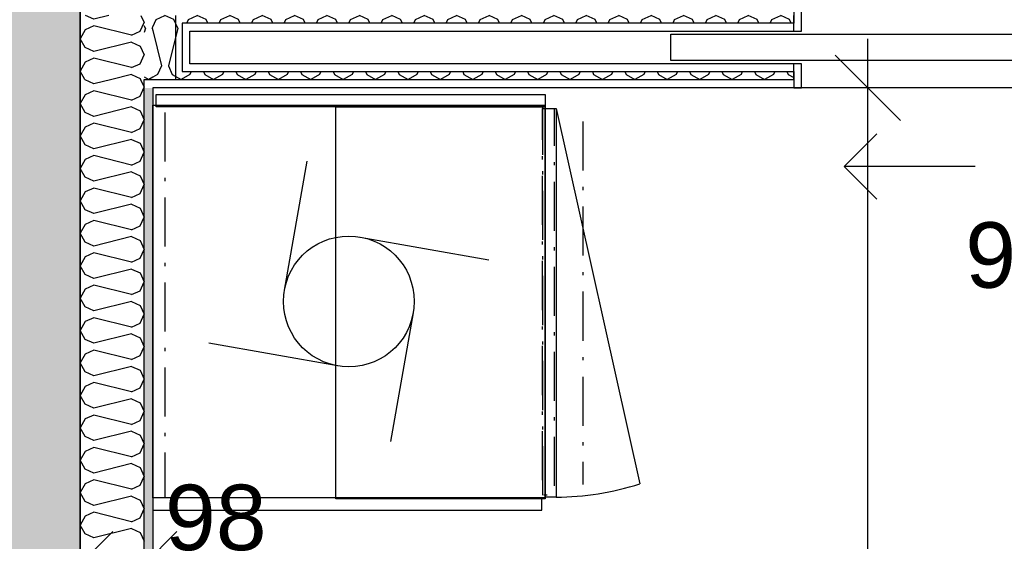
# Model space of a CAD drawing. Header units: millimetres. Extents: x -150 to 340931, y -1115 to 365939.
# Tile 117 of 253: x 286169 to 287675, y 353564 to 354361. Entities that reach past the tile are written whole.
import ezdxf
from ezdxf.enums import TextEntityAlignment as Align

# ---------------------------------------------------------------- set-up
doc = ezdxf.new("R2010")
doc.units = ezdxf.units.MM
doc.header["$LTSCALE"] = 0.5
doc.header["$MEASUREMENT"] = 0
doc.linetypes.add('Over snittplan', pattern=[260, 150, -50, 10, -50])
doc.linetypes.add('PLINE', pattern=[0])
for name, color, linetype in [('232- Ikke-bærende yttervegger (Skravur)(Nye konstruksjoner)', 7, 'Continuous'), ('232- Ikke-bærende yttervegger(Nye konstruksjoner)', 7, 'Continuous'), ('242- Ikke-bærende innervegger (Skravur)(Nye konstruksjoner)', 7, 'Continuous'), ('242- Ikke-bærende innervegger(Nye konstruksjoner)', 7, 'Continuous'), ('244- Vinduer_ dører_ foldevegger(Nye konstruksjoner)', 7, 'Continuous'), ('273- Kjøkkeninnredning(Nye konstruksjoner)', 7, 'Continuous'), ('842-M___1_50 Målsetting bygning(Nye konstruksjoner)', 7, 'Continuous'), ('852- Teknisk_symbolsk informasjon_ bygning(Nye konstruksjoner)', 7, 'Continuous'), ('862- M___Nettoareal(Nye konstruksjoner)', 7, 'Continuous'), ('862- M___Nettoareal(Polylinje)(Nye konstruksjoner)', 7, 'Continuous'), ('862- M___Nettoareal(Tekst)(Nye konstruksjoner)', 7, 'Continuous')]:
    doc.layers.add(name, color=color, linetype=linetype)
doc.layers.add('236- Innvendig kledning og overflate(Nye konstruksjoner)', color=7, linetype='Continuous', lineweight=0)
doc.styles.add('GENERATED_STYLE_1', font='txt')
doc.styles.add('GENERATED_STYLE_3', font='arial.ttf')
doc.dimstyles.new('GENERATED_STYLE__1', dxfattribs={"dimtxt": 100, "dimasz": 95, "dimexe": 0.18, "dimexo": 0.0625, "dimgap": 0, "dimtad": 1, "dimtih": 1, "dimtoh": 1, "dimdec": 0, "dimzin": 0, "dimdsep": 46, "dimtxsty": 'GENERATED_STYLE_3', "dimblk": 'ARROWHEAD_6', "dimblk1": 'ARROWHEAD_6', "dimblk2": 'ARROWHEAD_6', "dimcen": 0.09, "dimse1": 1, "dimse2": 1, "dimclrd": 256, "dimclre": 256, "dimclrt": 256, "dimadec": 1, "dimazin": 0, "dimtfac": 1, "dimtdec": 4, "dimtmove": 0, "dimatfit": 3, "dimfxl": 1, "dimtolj": 1, "dimtzin": 0, "dimarcsym": 0})
doc.dimstyles.new('GENERATED_STYLE__2', dxfattribs={"dimtxt": 100, "dimasz": 95, "dimexe": 0.18, "dimexo": 0.0625, "dimgap": 0, "dimtad": 1, "dimdec": 0, "dimzin": 0, "dimdsep": 46, "dimtxsty": 'GENERATED_STYLE_3', "dimblk": 'ARROWHEAD_6', "dimblk1": 'ARROWHEAD_6', "dimblk2": 'ARROWHEAD_6', "dimcen": 0.09, "dimse1": 1, "dimse2": 1, "dimclrd": 256, "dimclre": 256, "dimclrt": 256, "dimadec": 1, "dimazin": 0, "dimtfac": 1, "dimtdec": 4, "dimtmove": 0, "dimatfit": 3, "dimfxl": 1, "dimtolj": 1, "dimtzin": 0, "dimarcsym": 0})
doc.dimstyles.new('GENERATED_STYLE__4', dxfattribs={"dimtxt": 100, "dimasz": 95, "dimexe": 0.18, "dimexo": 0.0625, "dimgap": 0, "dimtad": 1, "dimdec": 0, "dimzin": 0, "dimdsep": 46, "dimtxsty": 'GENERATED_STYLE_3', "dimblk": 'ARROWHEAD_6', "dimblk1": 'ARROWHEAD_6', "dimblk2": 'ARROWHEAD_6', "dimcen": 0.09, "dimse1": 1, "dimse2": 1, "dimclrd": 256, "dimclre": 256, "dimclrt": 256, "dimadec": 1, "dimazin": 0, "dimtfac": 1, "dimtdec": 4, "dimtmove": 2, "dimatfit": 3, "dimfxl": 1, "dimtolj": 1, "dimtzin": 0, "dimarcsym": 0})
pattern_1 = [(0, (0, 0), (0, 43.30127), [0, -25]), (0, (12.5, 21.65), (0, 43.30127), [0, -25])]

# ---------------------------------------------------------------- blocks, each defined once
blk = doc.blocks.new('LEILIGHET 7__2', base_point=(292118.6, 348580.7))
at = {"layer": '862- M___Nettoareal(Polylinje)(Nye konstruksjoner)', "linetype": 'PLINE', "flags": 128}
blk.add_lwpolyline([(294391, 356380.7), (286261, 356380.7), (286261, 348080.7), (289576, 348080.7), (289576, 349780.7), (294391, 349780.7)], close=True, dxfattribs=at)
at = {"layer": '862- M___Nettoareal(Tekst)(Nye konstruksjoner)', "style": 'GENERATED_STYLE_1'}
for tag, p in [('DUMMY_861', (288348.8, 358188.6)), ('ROOM_NAME', (287614.6, 358138.8)), ('DUMMY_862', (287614.6, 358000.4))]:
    blk.add_attdef(tag, text='', height=100, dxfattribs=at).set_placement(p, align=Align.TOP_LEFT)
blk = doc.blocks.new('BAD__39', base_point=(287873.3, 353122.9))
at = {"layer": '862- M___Nettoareal(Polylinje)(Nye konstruksjoner)', "linetype": 'PLINE', "flags": 128}
blk.add_lwpolyline([(286372, 354256.6), (286372, 351276.6), (289576, 351276.6), (289576, 354256.6)], close=True, dxfattribs=at)
at = {"layer": '862- M___Nettoareal(Tekst)(Nye konstruksjoner)', "style": 'GENERATED_STYLE_1'}
for tag, p in [('DUMMY_861', (288070.6, 353311.1)), ('ROOM_NAME', (287676, 353259.6)), ('DUMMY_862', (287676, 353122.9))]:
    blk.add_attdef(tag, text='', height=100, dxfattribs=at).set_placement(p, align=Align.TOP_LEFT)
blk = doc.blocks.new('7.04.01 Top Cabinet with 1 door[236]', base_point=(286972, 354227.6))
at = {"layer": '273- Kjøkkeninnredning(Nye konstruksjoner)', "linetype": 'PLINE'}
blk.add_line((286989, 354225.2), (287117, 353651.5), dxfattribs=at)
at = {"layer": '273- Kjøkkeninnredning(Nye konstruksjoner)', "linetype": 'PLINE', "flags": 128}
for points in [[(286972, 354227.6), (286972, 353628.6), (286652, 353628.6), (286652, 354227.6)], [(286972, 354225.2), (286989, 354225.2), (286989, 353631.1), (286972, 353631.1)]]:
    blk.add_lwpolyline(points, close=True, dxfattribs=at)
at = {"layer": '273- Kjøkkeninnredning(Nye konstruksjoner)', "linetype": 'PLINE'}
blk.add_ellipse((286989, 354230.1), major_axis=(0, 599), ratio=0.825718, start_param=3.141593, end_param=3.403392, dxfattribs=at)
blk = doc.blocks.new('7.01.22 Cover Side[237]', base_point=(286967, 353611.2))
at = {"layer": '273- Kjøkkeninnredning(Nye konstruksjoner)', "linetype": 'PLINE'}
for p, q in [((286967, 353630.2), (286372, 353630.2)), ((286372, 353630.2), (286372, 353611.2)), ((286967, 353611.2), (286967, 353630.2)), ((286372, 353611.2), (286967, 353611.2))]:
    blk.add_line(p, q, dxfattribs=at)
blk = doc.blocks.new('7.01.22 Cover Side[238]', base_point=(286972, 354246.6))
at = {"layer": '273- Kjøkkeninnredning(Nye konstruksjoner)', "linetype": 'PLINE'}
for p, q in [((286377, 354227.6), (286377, 354246.6)), ((286377, 354246.6), (286972, 354246.6)), ((286972, 354246.6), (286972, 354227.6)), ((286972, 354227.6), (286377, 354227.6))]:
    blk.add_line(p, q, dxfattribs=at)
blk = doc.blocks.new('7.01.12 Low drawer[299]', base_point=(286968, 354229.2))
at = {"layer": '273- Kjøkkeninnredning(Nye konstruksjoner)', "linetype": 'Over snittplan'}
blk.add_line((287029.9, 354205.2), (287029.9, 353650.2), dxfattribs=at)
at = {"layer": '273- Kjøkkeninnredning(Nye konstruksjoner)', "linetype": 'Over snittplan', "flags": 128}
for points in [[(286968, 354229.2), (286968, 353630.2), (286391, 353630.2), (286391, 354229.2)], [(286968, 354225.3), (286986, 354225.3), (286986, 353634.2), (286968, 353634.2)]]:
    blk.add_lwpolyline(points, close=True, dxfattribs=at)
blk = doc.blocks.new('*D774')
at = {"layer": '842-M___1_50 Målsetting bygning(Nye konstruksjoner)', "linetype": 'PLINE'}
for p, q in [((276294.5, 363585.1), (276294.5, 363772.6)), ((335668.8, 363585.1), (335668.8, 363772.6)), ((276344.5, 363728.9), (276244.5, 363628.9)), ((335618.8, 363628.9), (335718.8, 363728.9)), ((276219.5, 363678.9), (276294.5, 363678.9)), ((276294.5, 363678.9), (335668.8, 363678.9)), ((335668.8, 363678.9), (335743.8, 363678.9))]:
    blk.add_line(p, q, dxfattribs=at)
at = {"layer": '842-M___1_50 Målsetting bygning(Nye konstruksjoner)', "insert": (305772, 363698.9), "char_height": 100, "attachment_point": 7, "style": 'GENERATED_STYLE_3'}
blk.add_mtext('\\A1;{\\pql;\\fArial|b0|i0|c0|p0;\\W1.000000;59\xa0374}', dxfattribs=at)
blk = doc.blocks.new('ARROWHEAD_6')
at = {"linetype": 'Continuous'}
for p, q in [((-0.5, -0.5), (0.5, 0.5)), ((0, 0), (-1, 0))]:
    blk.add_line(p, q, dxfattribs=at)
blk = doc.blocks.new('*D1125')
at = {"layer": '842-M___1_50 Målsetting bygning(Nye konstruksjoner)', "linetype": 'PLINE'}
for p, q in [((286261, 350526), (286261, 350713.5)), ((287352.5, 350526), (287352.5, 350713.5)), ((286311, 350669.7), (286211, 350569.7)), ((287402.5, 350669.7), (287302.5, 350569.7)), ((286186, 350619.7), (286261, 350619.7)), ((286261, 350619.7), (287352.5, 350619.7))]:
    blk.add_line(p, q, dxfattribs=at)
at = {"layer": '842-M___1_50 Målsetting bygning(Nye konstruksjoner)', "insert": (286635.2, 350639.7), "char_height": 100, "attachment_point": 7, "style": 'GENERATED_STYLE_3'}
blk.add_mtext('\\A1;{\\pql;\\fArial|b0|i0|c0|p0;\\W1.000000;1\xa0091}', dxfattribs=at)
blk = doc.blocks.new('Vaskemaskin[316]', base_point=(286372, 353930.2))
at = {"layer": '273- Kjøkkeninnredning(Nye konstruksjoner)', "linetype": 'PLINE'}
for p, q in [((286573.5, 353947.6), (286608.3, 354144.5)), ((286689.4, 354028.7), (286886.3, 353994)), ((286770.5, 353912.9), (286735.8, 353715.9)), ((286654.6, 353831.7), (286457.7, 353866.5))]:
    blk.add_line(p, q, dxfattribs=at)
at = {"layer": '273- Kjøkkeninnredning(Nye konstruksjoner)', "linetype": 'PLINE', "flags": 128}
blk.add_lwpolyline([(286372, 354230.2), (286972, 354230.2), (286972, 353630.2), (286372, 353630.2)], close=True, dxfattribs=at)
at = {"layer": '273- Kjøkkeninnredning(Nye konstruksjoner)', "linetype": 'PLINE'}
blk.add_circle((286672, 353930.2), 100, dxfattribs=at)
blk = doc.blocks.new('*X1323')
at = {"layer": '242- Ikke-bærende innervegger (Skravur)(Nye konstruksjoner)', "linetype": 'PLINE'}
for p, q in [((286360.7, 354348), (286359, 354351.6)), ((286360.7, 354348), (286359, 354341.3)), ((286371.1, 354348), (286372, 354350)), ((286371.1, 354348), (286372, 354344.3)), ((286359, 354273.5), (286365.9, 354269.6)), ((286372, 354273.1), (286365.9, 354269.6))]:
    blk.add_line(p, q, dxfattribs=at)
blk = doc.blocks.new('*X1324')
at = {"layer": '242- Ikke-bærende innervegger (Skravur)(Nye konstruksjoner)', "linetype": 'PLINE'}
for p, q in [((286372, 354350), (286377.1, 354361.2)), ((286377.1, 354361.2), (286390.7, 354367.6)), ((286404.2, 354361.2), (286390.7, 354367.6)), ((286410.3, 354348), (286404.2, 354361.2)), ((286424.2, 354355.6), (286426.7, 354361.2)), ((286426.7, 354361.2), (286440.2, 354367.6)), ((286453.8, 354361.2), (286440.2, 354367.6)), ((286456.3, 354355.6), (286453.8, 354361.2)), ((286473.7, 354355.6), (286476.3, 354361.2)), ((286476.3, 354361.2), (286489.8, 354367.6)), ((286503.4, 354361.2), (286489.8, 354367.6)), ((286505.9, 354355.6), (286503.4, 354361.2)), ((286523.3, 354355.6), (286525.9, 354361.2)), ((286525.9, 354361.2), (286539.4, 354367.6)), ((286552.9, 354361.2), (286539.4, 354367.6)), ((286555.5, 354355.6), (286552.9, 354361.2)), ((286572.9, 354355.6), (286575.4, 354361.2)), ((286575.4, 354361.2), (286589, 354367.6)), ((286602.5, 354361.2), (286589, 354367.6)), ((286605.1, 354355.6), (286602.5, 354361.2)), ((286622.5, 354355.6), (286625, 354361.2)), ((286625, 354361.2), (286638.5, 354367.6)), ((286652.1, 354361.2), (286638.5, 354367.6)), ((286654.6, 354355.6), (286652.1, 354361.2)), ((286672, 354355.6), (286674.6, 354361.2)), ((286674.6, 354361.2), (286688.1, 354367.6)), ((286701.7, 354361.2), (286688.1, 354367.6)), ((286704.2, 354355.6), (286701.7, 354361.2)), ((286721.6, 354355.6), (286724.2, 354361.2)), ((286724.2, 354361.2), (286737.7, 354367.6)), ((286751.2, 354361.2), (286737.7, 354367.6)), ((286753.8, 354355.6), (286751.2, 354361.2)), ((286771.2, 354355.6), (286773.7, 354361.2)), ((286773.7, 354361.2), (286787.3, 354367.6)), ((286800.8, 354361.2), (286787.3, 354367.6)), ((286803.4, 354355.6), (286800.8, 354361.2)), ((286820.8, 354355.6), (286823.3, 354361.2)), ((286823.3, 354361.2), (286836.8, 354367.6)), ((286850.4, 354361.2), (286836.8, 354367.6)), ((286852.9, 354355.6), (286850.4, 354361.2)), ((286870.3, 354355.6), (286872.9, 354361.2)), ((286872.9, 354361.2), (286886.4, 354367.6)), ((286900, 354361.2), (286886.4, 354367.6)), ((286902.5, 354355.6), (286900, 354361.2)), ((286919.9, 354355.6), (286922.5, 354361.2)), ((286922.5, 354361.2), (286936, 354367.6)), ((286949.5, 354361.2), (286936, 354367.6)), ((286952.1, 354355.6), (286949.5, 354361.2)), ((286969.5, 354355.6), (286972, 354361.2)), ((286972, 354361.2), (286985.6, 354367.6)), ((286999.1, 354361.2), (286985.6, 354367.6)), ((287001.6, 354355.6), (286999.1, 354361.2)), ((287019.1, 354355.6), (287021.6, 354361.2)), ((287021.6, 354361.2), (287035.1, 354367.6)), ((287048.7, 354361.2), (287035.1, 354367.6)), ((287051.2, 354355.6), (287048.7, 354361.2)), ((287068.6, 354355.6), (287071.2, 354361.2)), ((287071.2, 354361.2), (287084.7, 354367.6)), ((287098.3, 354361.2), (287084.7, 354367.6)), ((287100.8, 354355.6), (287098.3, 354361.2)), ((287118.2, 354355.6), (287120.7, 354361.2)), ((287120.7, 354361.2), (287134.3, 354367.6)), ((287147.8, 354361.2), (287134.3, 354367.6)), ((287150.4, 354355.6), (287147.8, 354361.2)), ((287167.8, 354355.6), (287170.3, 354361.2)), ((287170.3, 354361.2), (287183.9, 354367.6)), ((287197.4, 354361.2), (287183.9, 354367.6)), ((287199.9, 354355.6), (287197.4, 354361.2)), ((287217.4, 354355.6), (287219.9, 354361.2)), ((287219.9, 354361.2), (287233.4, 354367.6)), ((287247, 354361.2), (287233.4, 354367.6)), ((287249.5, 354355.6), (287247, 354361.2)), ((287266.9, 354355.6), (287269.5, 354361.2)), ((287269.5, 354361.2), (287283, 354367.6)), ((287296.5, 354361.2), (287283, 354367.6)), ((287299.1, 354355.6), (287296.5, 354361.2)), ((287316.5, 354355.6), (287319, 354361.2)), ((287319, 354361.2), (287332.6, 354367.6)), ((287346.1, 354361.2), (287332.6, 354367.6)), ((287348.7, 354355.6), (287346.1, 354361.2)), ((286372, 354344.3), (286385.5, 354290.5)), ((286410.3, 354348), (286395.9, 354290.5)), ((286385.5, 354290.5), (286379.4, 354277.2)), ((286395.9, 354290.5), (286401.9, 354277.2)), ((286431, 354281.6), (286429, 354277.2)), ((286449.5, 354281.6), (286451.5, 354277.2)), ((286480.6, 354281.6), (286478.6, 354277.2)), ((286499, 354281.6), (286501.1, 354277.2)), ((286530.2, 354281.6), (286528.1, 354277.2)), ((286548.6, 354281.6), (286550.6, 354277.2)), ((286579.7, 354281.6), (286577.7, 354277.2)), ((286598.2, 354281.6), (286600.2, 354277.2)), ((286629.3, 354281.6), (286627.3, 354277.2)), ((286647.8, 354281.6), (286649.8, 354277.2)), ((286678.9, 354281.6), (286676.9, 354277.2)), ((286697.3, 354281.6), (286699.4, 354277.2)), ((286728.5, 354281.6), (286726.4, 354277.2)), ((286746.9, 354281.6), (286748.9, 354277.2)), ((286778, 354281.6), (286776, 354277.2)), ((286796.5, 354281.6), (286798.5, 354277.2)), ((286827.6, 354281.6), (286825.6, 354277.2)), ((286846.1, 354281.6), (286848.1, 354277.2)), ((286877.2, 354281.6), (286875.2, 354277.2)), ((286895.6, 354281.6), (286897.7, 354277.2)), ((286926.8, 354281.6), (286924.7, 354277.2)), ((286945.2, 354281.6), (286947.2, 354277.2)), ((286976.3, 354281.6), (286974.3, 354277.2)), ((286994.8, 354281.6), (286996.8, 354277.2)), ((287025.9, 354281.6), (287023.9, 354277.2)), ((287044.4, 354281.6), (287046.4, 354277.2)), ((287075.5, 354281.6), (287073.5, 354277.2)), ((287093.9, 354281.6), (287096, 354277.2)), ((287125.1, 354281.6), (287123, 354277.2)), ((287143.5, 354281.6), (287145.5, 354277.2)), ((287174.6, 354281.6), (287172.6, 354277.2)), ((287193.1, 354281.6), (287195.1, 354277.2)), ((287224.2, 354281.6), (287222.2, 354277.2)), ((287242.7, 354281.6), (287244.7, 354277.2)), ((287273.8, 354281.6), (287271.8, 354277.2)), ((287292.2, 354281.6), (287294.3, 354277.2)), ((287323.4, 354281.6), (287321.3, 354277.2)), ((287341.8, 354281.6), (287343.8, 354277.2)), ((286379.4, 354277.2), (286372, 354273.1)), ((286401.9, 354277.2), (286415.5, 354269.6)), ((286429, 354277.2), (286415.5, 354269.6)), ((286451.5, 354277.2), (286465, 354269.6)), ((286478.6, 354277.2), (286465, 354269.6)), ((286501.1, 354277.2), (286514.6, 354269.6)), ((286528.1, 354277.2), (286514.6, 354269.6)), ((286550.6, 354277.2), (286564.2, 354269.6)), ((286577.7, 354277.2), (286564.2, 354269.6)), ((286600.2, 354277.2), (286613.8, 354269.6)), ((286627.3, 354277.2), (286613.8, 354269.6)), ((286649.8, 354277.2), (286663.3, 354269.6)), ((286676.9, 354277.2), (286663.3, 354269.6)), ((286699.4, 354277.2), (286712.9, 354269.6)), ((286726.4, 354277.2), (286712.9, 354269.6)), ((286748.9, 354277.2), (286762.5, 354269.6)), ((286776, 354277.2), (286762.5, 354269.6)), ((286798.5, 354277.2), (286812.1, 354269.6)), ((286825.6, 354277.2), (286812.1, 354269.6)), ((286848.1, 354277.2), (286861.6, 354269.6)), ((286875.2, 354277.2), (286861.6, 354269.6)), ((286897.7, 354277.2), (286911.2, 354269.6)), ((286924.7, 354277.2), (286911.2, 354269.6)), ((286947.2, 354277.2), (286960.8, 354269.6)), ((286974.3, 354277.2), (286960.8, 354269.6)), ((286996.8, 354277.2), (287010.4, 354269.6)), ((287023.9, 354277.2), (287010.4, 354269.6)), ((287046.4, 354277.2), (287059.9, 354269.6)), ((287073.5, 354277.2), (287059.9, 354269.6)), ((287096, 354277.2), (287109.5, 354269.6)), ((287123, 354277.2), (287109.5, 354269.6)), ((287145.5, 354277.2), (287159.1, 354269.6)), ((287172.6, 354277.2), (287159.1, 354269.6)), ((287195.1, 354277.2), (287208.6, 354269.6)), ((287222.2, 354277.2), (287208.6, 354269.6)), ((287244.7, 354277.2), (287258.2, 354269.6)), ((287271.8, 354277.2), (287258.2, 354269.6)), ((287294.3, 354277.2), (287307.8, 354269.6)), ((287321.3, 354277.2), (287307.8, 354269.6)), ((287343.8, 354277.2), (287352.5, 354272.4))]:
    blk.add_line(p, q, dxfattribs=at)
blk = doc.blocks.new('Dørstempel[320]', base_point=(287829.8, 354256.6))
at = {"layer": '852- Teknisk_symbolsk informasjon_ bygning(Nye konstruksjoner)', "char_height": 100, "attachment_point": 1, "rotation": 360, "style": 'GENERATED_STYLE_3'}
for s, insert in [('\\A1;{\\pql;\\pt0,50;\\fArial|b0|i0|c0|p0;\\W1.000000;955\\fArial|b0|i0|c0|p0;\\W1.000000;\\A1{\\H.66x;\\S^  ;}\\fArial|b0|i0|c0|p0;\\W1.000000;\\fArial|b0|i0|c0|p0;\\W1.000000;\\A1{\\H.66x;\\S^  ;}}', (287614.8, 354051.2)), ('\\A1;{\\pql;\\pt0,50;\\fArial|b0|i0|c0|p0;\\W1.000000;x2\xa0390\\fArial|b0|i0|c0|p0;\\W1.000000;\\A1{\\H.66x;\\S^  ;}\\fArial|b0|i0|c0|p0;\\W1.000000;\\fArial|b0|i0|c0|p0;\\W1.000000;\\A1{\\H.66x;\\S^  ;}}', (287843.6, 354051.2))]:
    blk.add_mtext(s, dxfattribs=dict(at, insert=insert))
at = {"layer": '852- Teknisk_symbolsk informasjon_ bygning(Nye konstruksjoner)', "style": 'GENERATED_STYLE_3'}
blk.add_attdef('AC_WIDO_ID', text='', height=100, rotation=360, dxfattribs=at).set_placement((287935.1, 354106.6), align=Align.BOTTOM_CENTER)
blk.add_attdef('DUMMY_228', text='', height=100, rotation=360, dxfattribs=at).set_placement((287538.6, 354074), align=Align.TOP_RIGHT)
blk.add_attdef('DUMMY_229', text='', height=100, rotation=360, dxfattribs=at).set_placement((288255.3, 354074), align=Align.TOP_LEFT)
blk = doc.blocks.new('Skyvedør med pocketkarm[23]')
at = {"layer": '236- Innvendig kledning og overflate(Nye konstruksjoner)', "linetype": 'PLINE'}
blk.add_line((287352.5, 354256.6), (287352.5, 354269.6), dxfattribs=at)
blk.add_line((287352.5, 354256.6), (287352.5, 354269.6), dxfattribs=at)
at = {"layer": '244- Vinduer_ dører_ foldevegger(Nye konstruksjoner)', "linetype": 'PLINE'}
for p, q in [((287352.5, 354380.6), (287352.5, 354355.6)), ((287364.5, 354343.6), (287364.5, 354380.6)), ((287352.5, 354355.6), (286417, 354355.6)), ((286417, 354355.6), (286417, 354281.6)), ((287352.5, 354355.6), (287352.5, 354367.6)), ((287352.5, 354355.6), (287352.5, 354367.6)), ((287352.5, 354343.6), (287352.5, 354355.6)), ((286429, 354293.6), (286429, 354343.6)), ((286429, 354343.6), (287352.5, 354343.6)), ((287164.5, 354298.6), (287164.5, 354338.6)), ((287164.5, 354338.6), (288095, 354338.6)), ((287352.5, 354343.6), (287364.5, 354343.6)), ((287352.5, 354293.6), (286429, 354293.6)), ((288095, 354298.6), (287164.5, 354298.6)), ((287364.5, 354293.6), (287352.5, 354293.6)), ((287352.5, 354281.6), (287352.5, 354293.6)), ((287364.5, 354256.6), (287364.5, 354293.6)), ((286417, 354281.6), (287352.5, 354281.6)), ((287352.5, 354281.6), (287352.5, 354256.6)), ((287352.5, 354269.6), (287352.5, 354281.6)), ((287352.5, 354269.6), (287352.5, 354281.6)), ((288307, 354256.6), (287352.5, 354256.6)), ((287352.5, 354256.6), (287364.5, 354256.6)), ((287429.8, 354136.6), (287479.8, 354186.6)), ((287629.8, 354136.6), (287429.8, 354136.6)), ((287429.8, 354136.6), (287479.8, 354086.6))]:
    blk.add_line(p, q, dxfattribs=at)
at = {"layer": '852- Teknisk_symbolsk informasjon_ bygning(Nye konstruksjoner)'}
ref = blk.add_blockref('Dørstempel[320]', (287829.8, 354256.6), dxfattribs=at)
ref.add_attrib('AC_WIDO_ID', 'IDS-01', dxfattribs={"color": 7, "height": 100, "rotation": 360, "style": 'GENERATED_STYLE_3'}).set_placement((287935.1, 354106.6), align=Align.BOTTOM_CENTER)
blk = doc.blocks.new('*X1347')
at = {"layer": '242- Ikke-bærende innervegger (Skravur)(Nye konstruksjoner)', "linetype": 'PLINE'}
for p, q in [((286281.8, 354361.9), (286269.3, 354367.6)), ((286304.7, 354367.6), (286281.8, 354361.9)), ((286352.6, 354343.2), (286359, 354356.7)), ((286353.8, 354367.6), (286359, 354356.7)), ((286268.6, 354345.5), (286261, 354331.9)), ((286281.8, 354351.5), (286268.6, 354345.5)), ((286339.3, 354337.1), (286281.8, 354351.5)), ((286339.3, 354337.1), (286352.6, 354343.2)), ((286268.6, 354318.4), (286261, 354331.9)), ((286339.3, 354326.7), (286281.8, 354312.4)), ((286339.3, 354326.7), (286352.6, 354320.7)), ((286281.8, 354312.4), (286268.6, 354318.4)), ((286352.6, 354320.7), (286359, 354307.2)), ((286268.6, 354295.9), (286261, 354282.4)), ((286281.8, 354301.9), (286268.6, 354295.9)), ((286339.3, 354287.6), (286281.8, 354301.9)), ((286339.3, 354287.6), (286352.6, 354293.6)), ((286352.6, 354293.6), (286359, 354307.2)), ((286268.1, 354269.6), (286261, 354282.4)), ((286339.3, 354277.2), (286309.3, 354269.6)), ((286339.3, 354277.2), (286352.6, 354271.1)), ((286352.6, 354271.1), (286353.3, 354269.6))]:
    blk.add_line(p, q, dxfattribs=at)
blk = doc.blocks.new('*X1348')
at = {"layer": '242- Ikke-bærende innervegger (Skravur)(Nye konstruksjoner)', "linetype": 'PLINE'}
for p, q in [((286268.6, 354268.8), (286268.1, 354269.6)), ((286281.8, 354262.8), (286268.6, 354268.8)), ((286309.3, 354269.6), (286281.8, 354262.8)), ((286353.3, 354269.6), (286359, 354257.6)), ((286281.8, 354252.4), (286268.6, 354246.3)), ((286339.3, 354238), (286281.8, 354252.4)), ((286352.6, 354244), (286359, 354257.6)), ((286268.6, 354246.3), (286261, 354232.8)), ((286268.6, 354219.3), (286261, 354232.8)), ((286339.3, 354238), (286352.6, 354244)), ((286281.8, 354213.2), (286268.6, 354219.3)), ((286339.3, 354227.6), (286281.8, 354213.2)), ((286339.3, 354227.6), (286352.6, 354221.5)), ((286352.6, 354221.5), (286359, 354208)), ((286281.8, 354202.8), (286268.6, 354196.8)), ((286339.3, 354188.4), (286281.8, 354202.8)), ((286352.6, 354194.5), (286359, 354208)), ((286268.6, 354196.8), (286261, 354183.2)), ((286339.3, 354188.4), (286352.6, 354194.5)), ((286268.6, 354169.7), (286261, 354183.2)), ((286339.3, 354178), (286281.8, 354163.6)), ((286339.3, 354178), (286352.6, 354172)), ((286281.8, 354163.6), (286268.6, 354169.7)), ((286352.6, 354172), (286359, 354158.4)), ((286352.6, 354144.9), (286359, 354158.4)), ((286268.6, 354147.2), (286261, 354133.6)), ((286281.8, 354153.2), (286268.6, 354147.2)), ((286339.3, 354138.8), (286281.8, 354153.2)), ((286339.3, 354138.8), (286352.6, 354144.9)), ((286268.6, 354120.1), (286261, 354133.6)), ((286339.3, 354128.4), (286281.8, 354114.1)), ((286339.3, 354128.4), (286352.6, 354122.4)), ((286281.8, 354114.1), (286268.6, 354120.1)), ((286352.6, 354122.4), (286359, 354108.9)), ((286268.6, 354097.6), (286261, 354084.1)), ((286281.8, 354103.6), (286268.6, 354097.6)), ((286339.3, 354089.3), (286281.8, 354103.6)), ((286352.6, 354095.3), (286359, 354108.9)), ((286268.6, 354070.5), (286261, 354084.1)), ((286339.3, 354089.3), (286352.6, 354095.3)), ((286281.8, 354064.5), (286268.6, 354070.5)), ((286339.3, 354078.9), (286281.8, 354064.5)), ((286339.3, 354078.9), (286352.6, 354072.8)), ((286352.6, 354072.8), (286359, 354059.3)), ((286281.8, 354054.1), (286268.6, 354048)), ((286339.3, 354039.7), (286281.8, 354054.1)), ((286352.6, 354045.7), (286359, 354059.3)), ((286268.6, 354048), (286261, 354034.5)), ((286339.3, 354039.7), (286352.6, 354045.7)), ((286268.6, 354021), (286261, 354034.5)), ((286339.3, 354029.3), (286281.8, 354014.9)), ((286339.3, 354029.3), (286352.6, 354023.2)), ((286352.6, 354023.2), (286359, 354009.7)), ((286281.8, 354014.9), (286268.6, 354021)), ((286352.6, 353996.2), (286359, 354009.7)), ((286268.6, 353998.5), (286261, 353984.9)), ((286281.8, 354004.5), (286268.6, 353998.5)), ((286339.3, 353990.1), (286281.8, 354004.5)), ((286339.3, 353990.1), (286352.6, 353996.2)), ((286268.6, 353971.4), (286261, 353984.9)), ((286339.3, 353979.7), (286281.8, 353965.3)), ((286339.3, 353979.7), (286352.6, 353973.7)), ((286281.8, 353965.3), (286268.6, 353971.4)), ((286352.6, 353973.7), (286359, 353960.1)), ((286268.6, 353948.9), (286261, 353935.3)), ((286281.8, 353954.9), (286268.6, 353948.9)), ((286339.3, 353940.6), (286281.8, 353954.9)), ((286339.3, 353940.6), (286352.6, 353946.6)), ((286352.6, 353946.6), (286359, 353960.1)), ((286268.6, 353921.8), (286261, 353935.3)), ((286281.8, 353915.8), (286268.6, 353921.8)), ((286339.3, 353930.1), (286281.8, 353915.8)), ((286339.3, 353930.1), (286352.6, 353924.1)), ((286352.6, 353924.1), (286359, 353910.6)), ((286281.8, 353905.3), (286268.6, 353899.3)), ((286339.3, 353891), (286281.8, 353905.3)), ((286352.6, 353897), (286359, 353910.6)), ((286268.6, 353899.3), (286261, 353885.8)), ((286339.3, 353891), (286352.6, 353897)), ((286268.6, 353872.2), (286261, 353885.8)), ((286281.8, 353866.2), (286268.6, 353872.2)), ((286339.3, 353880.6), (286281.8, 353866.2)), ((286339.3, 353880.6), (286352.6, 353874.5)), ((286352.6, 353874.5), (286359, 353861)), ((286352.6, 353847.4), (286359, 353861)), ((286268.6, 353849.7), (286261, 353836.2)), ((286281.8, 353855.8), (286268.6, 353849.7)), ((286339.3, 353841.4), (286281.8, 353855.8)), ((286339.3, 353841.4), (286352.6, 353847.4)), ((286268.6, 353822.7), (286261, 353836.2)), ((286339.3, 353831), (286281.8, 353816.6)), ((286339.3, 353831), (286352.6, 353824.9)), ((286281.8, 353816.6), (286268.6, 353822.7)), ((286352.6, 353824.9), (286359, 353811.4)), ((286352.6, 353797.9), (286359, 353811.4)), ((286268.6, 353800.2), (286261, 353786.6)), ((286281.8, 353806.2), (286268.6, 353800.2)), ((286339.3, 353791.8), (286281.8, 353806.2)), ((286339.3, 353791.8), (286352.6, 353797.9)), ((286268.6, 353773.1), (286261, 353786.6)), ((286339.3, 353781.4), (286281.8, 353767)), ((286339.3, 353781.4), (286352.6, 353775.4)), ((286281.8, 353767), (286268.6, 353773.1)), ((286352.6, 353775.4), (286359, 353761.8)), ((286281.8, 353756.6), (286268.6, 353750.6)), ((286339.3, 353742.3), (286281.8, 353756.6)), ((286352.6, 353748.3), (286359, 353761.8)), ((286268.6, 353750.6), (286261, 353737)), ((286268.6, 353723.5), (286261, 353737)), ((286339.3, 353742.3), (286352.6, 353748.3)), ((286281.8, 353717.5), (286268.6, 353723.5)), ((286339.3, 353731.8), (286281.8, 353717.5)), ((286339.3, 353731.8), (286352.6, 353725.8)), ((286352.6, 353725.8), (286359, 353712.3)), ((286281.8, 353707.1), (286268.6, 353701)), ((286339.3, 353692.7), (286281.8, 353707.1)), ((286352.6, 353698.7), (286359, 353712.3)), ((286268.6, 353701), (286261, 353687.5)), ((286339.3, 353692.7), (286352.6, 353698.7)), ((286268.6, 353673.9), (286261, 353687.5)), ((286339.3, 353682.3), (286281.8, 353667.9)), ((286339.3, 353682.3), (286352.6, 353676.2)), ((286352.6, 353676.2), (286359, 353662.7)), ((286281.8, 353667.9), (286268.6, 353673.9)), ((286352.6, 353649.1), (286359, 353662.7)), ((286268.6, 353651.4), (286261, 353637.9)), ((286281.8, 353657.5), (286268.6, 353651.4)), ((286339.3, 353643.1), (286281.8, 353657.5)), ((286339.3, 353643.1), (286352.6, 353649.1)), ((286268.6, 353624.4), (286261, 353637.9)), ((286339.3, 353632.7), (286281.8, 353618.3)), ((286339.3, 353632.7), (286352.6, 353626.6)), ((286281.8, 353618.3), (286268.6, 353624.4)), ((286352.6, 353626.6), (286359, 353613.1)), ((286268.6, 353601.9), (286261, 353588.3)), ((286281.8, 353607.9), (286268.6, 353601.9)), ((286339.3, 353593.5), (286281.8, 353607.9)), ((286352.6, 353599.6), (286359, 353613.1)), ((286268.6, 353574.8), (286261, 353588.3)), ((286339.3, 353593.5), (286352.6, 353599.6)), ((286281.8, 353568.7), (286268.6, 353574.8)), ((286339.3, 353583.1), (286281.8, 353568.7)), ((286339.3, 353583.1), (286352.6, 353577.1)), ((286352.6, 353577.1), (286359, 353563.5))]:
    blk.add_line(p, q, dxfattribs=at)
blk = doc.blocks.new('*D1563')
at = {"layer": '842-M___1_50 Målsetting bygning(Nye konstruksjoner)', "linetype": 'PLINE'}
for p, q in [((286261, 355955), (286261, 356142.5)), ((286311, 356098.7), (286211, 355998.7)), ((286409, 356098.7), (286309, 355998.7)), ((286186, 356048.7), (286261, 356048.7)), ((286261, 356048.7), (286359, 356048.7))]:
    blk.add_line(p, q, dxfattribs=at)
blk = doc.blocks.new('*D1564')
at = {"layer": '842-M___1_50 Målsetting bygning(Nye konstruksjoner)', "linetype": 'PLINE'}
for p, q in [((286359, 355955), (286359, 356142.5)), ((286409, 356098.7), (286309, 355998.7)), ((289477, 356098.7), (289377, 355998.7)), ((286261, 356048.7), (286359, 356048.7)), ((286359, 356048.7), (289427, 356048.7))]:
    blk.add_line(p, q, dxfattribs=at)
at = {"layer": '842-M___1_50 Målsetting bygning(Nye konstruksjoner)', "char_height": 100, "attachment_point": 7, "rotation": 360, "style": 'GENERATED_STYLE_3'}
for s, insert in [('\\A1;{\\pql;\\fArial|b0|i0|c0|p0;\\W1.000000;98}', (286372.3, 356070.2)), ('\\A1;{\\pql;\\fArial|b0|i0|c0|p0;\\W1.000000;3\xa0068}', (287721.4, 356068.7))]:
    blk.add_mtext(s, dxfattribs=dict(at, insert=insert))
blk = doc.blocks.new('*D1565')
at = {"layer": '842-M___1_50 Målsetting bygning(Nye konstruksjoner)', "linetype": 'PLINE'}
for p, q in [((289427, 355955), (289427, 356142.5)), ((289687, 355955), (289687, 356142.5)), ((289477, 356098.7), (289377, 355998.7)), ((289637, 355998.7), (289737, 356098.7)), ((286359, 356048.7), (289427, 356048.7)), ((289427, 356048.7), (289687, 356048.7)), ((289687, 356048.7), (289762, 356048.7))]:
    blk.add_line(p, q, dxfattribs=at)
at = {"layer": '842-M___1_50 Målsetting bygning(Nye konstruksjoner)', "insert": (289448.8, 356087.3), "char_height": 100, "attachment_point": 7, "rotation": 360, "style": 'GENERATED_STYLE_3'}
blk.add_mtext('\\A1;{\\pql;\\fArial|b0|i0|c0|p0;\\W1.000000;260}', dxfattribs=at)
blk = doc.blocks.new('*D1614')
at = {"layer": '842-M___1_50 Målsetting bygning(Nye konstruksjoner)', "linetype": 'PLINE'}
for p, q in [((287465.7, 354256.6), (287465.7, 354331.6)), ((287515.7, 354206.6), (287415.7, 354306.6)), ((287559.4, 354256.6), (287371.9, 354256.6)), ((287465.7, 352576.7), (287465.7, 354256.6)), ((287415.7, 352626.7), (287515.7, 352526.7)), ((287559.4, 352576.7), (287371.9, 352576.7))]:
    blk.add_line(p, q, dxfattribs=at)
at = {"layer": '842-M___1_50 Målsetting bygning(Nye konstruksjoner)', "insert": (287445.7, 353025.2), "char_height": 100, "attachment_point": 7, "rotation": 90, "style": 'GENERATED_STYLE_3'}
blk.add_mtext('\\A1;{\\pql;\\fArial|b0|i0|c0|p0;\\W1.000000;1\xa0680}', dxfattribs=at)
blk = doc.blocks.new('*D1640')
at = {"layer": '842-M___1_50 Målsetting bygning(Nye konstruksjoner)', "linetype": 'PLINE'}
for p, q in [((286261, 353434.8), (286261, 353622.3)), ((286359, 353434.8), (286359, 353622.3)), ((286311, 353578.6), (286211, 353478.6)), ((286409, 353578.6), (286309, 353478.6)), ((286186, 353528.6), (286261, 353528.6)), ((286261, 353528.6), (286359, 353528.6)), ((286359, 353528.6), (289589, 353528.6))]:
    blk.add_line(p, q, dxfattribs=at)
blk = doc.blocks.new('*D1641')
at = {"layer": '842-M___1_50 Målsetting bygning(Nye konstruksjoner)', "linetype": 'PLINE'}
for p, q in [((289589, 353434.8), (289589, 353622.3)), ((286409, 353578.6), (286309, 353478.6)), ((289639, 353578.6), (289539, 353478.6)), ((286359, 353528.6), (289589, 353528.6)), ((289589, 353528.6), (289687, 353528.6))]:
    blk.add_line(p, q, dxfattribs=at)
at = {"layer": '842-M___1_50 Målsetting bygning(Nye konstruksjoner)', "char_height": 100, "attachment_point": 7, "rotation": 360, "style": 'GENERATED_STYLE_3'}
for s, insert in [('\\A1;{\\pql;\\fArial|b0|i0|c0|p0;\\W1.000000;98}', (286390.8, 353548.6)), ('\\A1;{\\pql;\\fArial|b0|i0|c0|p0;\\W1.000000;3\xa0230}', (287802.4, 353548.6)), ('\\A1;{\\pql;\\fArial|b0|i0|c0|p0;\\W1.000000;98}', (289366.3, 353548.6))]:
    blk.add_mtext(s, dxfattribs=dict(at, insert=insert))

msp = doc.modelspace()

# ---------------------------------------------------------------- hatches: boundary and pattern name
at = {"layer": '232- Ikke-bærende yttervegger (Skravur)(Nye konstruksjoner)', "linetype": 'Continuous'}
h = msp.add_hatch(dxfattribs=at)
h.set_pattern_fill('Betong_strukturell', color=256, style=0, pattern_type=2)
h.set_pattern_definition([(90.00001, (0, 0), (311.76916, 6e-05), [30, -150]), (90.00001, (-155.9, 90), (311.76916, 6e-05), [30, -150]), (150.00001, (0, 0), (155.88452, 270.00004), [30, -150]), (150.00001, (-4e-05, 180), (155.88452, 270.00004), [30, -150]), (210.00001, (-6e-06, 30), (-155.88463, 269.99998), [30, -150]), (210.00001, (-4e-05, 210), (-155.88463, 269.99998), [30, -150]), (90.000012, (-30, -6e-06), (60.000002, 1.2e-05), [0, -60.000002, 0, -90.000004]), (135.000012, (-30, 30), (42.4264, 42.426417), [0, -45.000002, 0, -75.000003])])
h.paths.add_polyline_path([(286041, 356590.6), (286041, 347870.7), (286261, 347870.7), (286261, 356590.6)])
at = {"layer": '242- Ikke-bærende innervegger (Skravur)(Nye konstruksjoner)', "linetype": 'Continuous'}
h = msp.add_hatch(dxfattribs=at)
h.set_pattern_fill('Prikker_tett', color=256, style=0, pattern_type=2)
h.set_pattern_definition(pattern_1)
h.paths.add_polyline_path([(286372, 354256.6), (286372, 354269.6), (286359, 354269.6), (286359, 354256.6)])
h = msp.add_hatch(dxfattribs=at)
h.set_pattern_fill('Prikker_tett', color=256, style=0, pattern_type=2)
h.set_pattern_definition(pattern_1)
h.paths.add_polyline_path([(286372, 354269.6), (286372, 354256.6), (287352.5, 354256.6), (287352.5, 354269.6)])
h = msp.add_hatch(dxfattribs=at)
h.set_pattern_fill('Prikker_tett', color=256, style=0, pattern_type=2)
h.set_pattern_definition(pattern_1)
h.paths.add_polyline_path([(286372, 351276.7), (286372, 354256.6), (286359, 354256.6), (286359, 351276.7)])

# ---------------------------------------------------------------- linework, layer by layer
at = {"layer": '232- Ikke-bærende yttervegger(Nye konstruksjoner)', "linetype": 'PLINE', "flags": 128}
msp.add_lwpolyline([(286261, 347870.7), (286261, 356590.6)], dxfattribs=at)
at = {"layer": '236- Innvendig kledning og overflate(Nye konstruksjoner)', "linetype": 'PLINE'}
msp.add_line((287352.5, 354256.6), (287352.5, 354269.6), dxfattribs=at)
at = {"layer": '236- Innvendig kledning og overflate(Nye konstruksjoner)', "linetype": 'PLINE', "flags": 128}
for points in [[(286372, 354256.6), (287352.5, 354256.6)], [(286372, 351276.7), (286372, 354256.6)]]:
    msp.add_lwpolyline(points, dxfattribs=at)
at = {"layer": '242- Ikke-bærende innervegger(Nye konstruksjoner)', "linetype": 'PLINE'}
for p, q in [((287352.5, 354355.6), (287352.5, 354367.6)), ((287352.5, 354269.6), (287352.5, 354281.6)), ((286359, 354269.6), (286372, 354269.6)), ((286359, 354269.6), (286372, 354269.6)), ((286359, 351276.7), (286359, 354269.6)), ((286372, 354269.6), (287352.5, 354269.6))]:
    msp.add_line(p, q, dxfattribs=at)
at = {"layer": '242- Ikke-bærende innervegger(Nye konstruksjoner)', "linetype": 'PLINE', "flags": 128}
msp.add_lwpolyline([(286261, 356380.6), (286261, 351263.7)], dxfattribs=at)
at = {"layer": '242- Ikke-bærende innervegger(Nye konstruksjoner)', "linetype": 'PLINE'}
msp.add_lwpolyline([(286407, 354367.6), (286407, 354269.6)], dxfattribs=at)

# ---------------------------------------------------------------- block references
at = {"layer": '242- Ikke-bærende innervegger(Nye konstruksjoner)'}
for name in ['*X1347', '*X1324', '*X1323', '*X1348']:
    msp.add_blockref(name, (0, 0), dxfattribs=at)
at = {"layer": '244- Vinduer_ dører_ foldevegger(Nye konstruksjoner)', "linetype": 'PLINE'}
msp.add_blockref('Skyvedør med pocketkarm[23]', (0, 0), dxfattribs=at)
at = {"layer": '273- Kjøkkeninnredning(Nye konstruksjoner)', "linetype": 'PLINE'}
for name, p in [('7.01.22 Cover Side[238]', (286972, 354246.6)), ('Vaskemaskin[316]', (286372, 353930.2)), ('7.04.01 Top Cabinet with 1 door[236]', (286972, 354227.6)), ('7.01.22 Cover Side[237]', (286967, 353611.2))]:
    msp.add_blockref(name, p, dxfattribs=at)
at = {"layer": '273- Kjøkkeninnredning(Nye konstruksjoner)', "linetype": 'Over snittplan'}
msp.add_blockref('7.01.12 Low drawer[299]', (286968, 354229.2), dxfattribs=at)
at = {"layer": '862- M___Nettoareal(Nye konstruksjoner)', "linetype": 'Continuous'}
for name, p in [('LEILIGHET 7__2', (292118.6, 348580.7)), ('BAD__39', (287873.3, 353122.9))]:
    msp.add_blockref(name, p, dxfattribs=at)

# ---------------------------------------------------------------- dimensions: what is measured, and where the dimension line sits
at = {"layer": '842-M___1_50 Målsetting bygning(Nye konstruksjoner)', "linetype": 'Continuous'}
for base, p1, p2, picture, middle in [((335668.8, 363678.9), (276294.5, 358685.2), (335668.8, 339845.1), '*D774', (305981.5, 363748.9)), ((287352.5031, 350619.7238), (286261.0042, 353766.6503), (287352.5031, 351152.6505), '*D1125', (286806.6997, 350689.7238))]:
    dim = msp.add_linear_dim(base=base, p1=p1, p2=p2, dimstyle='GENERATED_STYLE__1', dxfattribs=at)
    dim.commit()
    dim.dimension.update_dxf_attribs({"geometry": picture, "text_midpoint": middle, "dimtype": 160})
for base, p1, p2, angle, dimstyle, picture, middle, turn in [((289427, 356048.7), (286359, 353822.2), (289427, 356380.7), 360, 'GENERATED_STYLE__2', '*D1564', (287893, 356118.7), 360), ((289687, 356048.7), (289427, 356380.7), (289687, 352074.2), 360, 'GENERATED_STYLE__4', '*D1565', (289562.9, 356137.3), 360), ((286359, 356048.7), (286261, 353766.7), (286359, 353822.2), 360, 'GENERATED_STYLE__4', '*D1563', (286448.4, 356120.2), 360), ((287465.7, 354256.6), (286839.6, 352576.7), (287352.5, 354256.6), 90, 'GENERATED_STYLE__4', '*D1614', (287395.7, 353196.8), 90), ((289589, 353528.6), (286359, 353822.2), (289589, 352025.2), 360, 'GENERATED_STYLE__2', '*D1641', (287974, 353598.6), 360), ((286359, 353528.6), (286261, 353766.7), (286359, 353822.2), 360, 'GENERATED_STYLE__4', '*D1640', (286466.9, 353598.6), 360)]:
    dim = msp.add_linear_dim(base=base, p1=p1, p2=p2, angle=angle, dimstyle=dimstyle, dxfattribs=at)
    dim.commit()
    dim.dimension.update_dxf_attribs({"geometry": picture, "text_midpoint": middle, "dimtype": 160, "text_rotation": turn})

doc.saveas('drawing.dxf')
